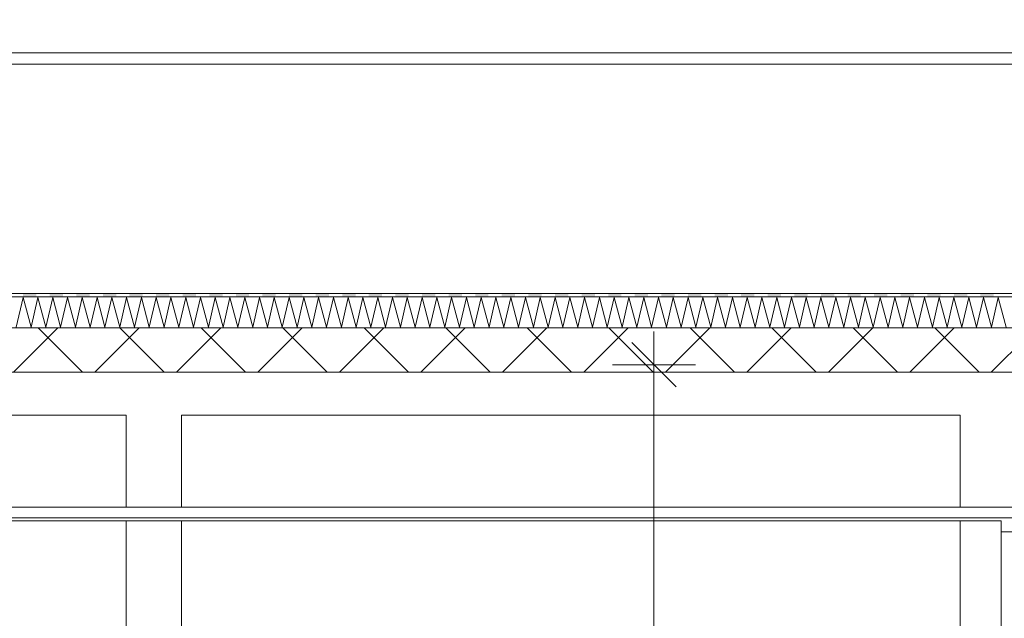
# Model space of a CAD drawing. Header units: millimetres. Extents: x -4481 to 79246, y -53000 to 18468.
# Tile 9 of 48: x 28185 to 32628, y 5721 to 8420. Entities that reach past the tile are written whole.
import ezdxf

# ---------------------------------------------------------------- set-up
doc = ezdxf.new("R2010")
doc.units = ezdxf.units.MM
doc.header["$MEASUREMENT"] = 0
for name, color, linetype in [('Nouveau_0', 7, 'Continuous'), ('Nouveau_2D - Cotations pour 100ème', 7, 'Continuous'), ('Nouveau__Constr - Poutres', 7, 'Continuous'), ('Nouveau__Murs ext - Bardages', 7, 'Continuous'), ('Nouveau__Plafonds', 7, 'Continuous'), ('Nouveau__Toits - Toitures', 7, 'Continuous'), ('Nouveau_Fenêtres Archicad', 7, 'Continuous')]:
    doc.layers.add(name, color=color, linetype=linetype)
doc.styles.add('STYLE_GENERE_2', font='arial.ttf')
doc.dimstyles.new('STYLE_GENERE__1', dxfattribs={"dimtxt": 300, "dimasz": 190, "dimexe": 0.18, "dimexo": 5896.211516, "dimgap": 0, "dimtad": 1, "dimlfac": 0.001, "dimzin": 0, "dimdsep": 46, "dimtxsty": 'STYLE_GENERE_2', "dimblk": 'ARROWHEAD_6', "dimblk1": 'ARROWHEAD_6', "dimblk2": 'ARROWHEAD_6', "dimcen": 0.09, "dimclrd": 7, "dimclre": 7, "dimclrt": 7, "dimazin": 0, "dimtfac": 1, "dimtdec": 4, "dimtmove": 0, "dimatfit": 3, "dimfxl": 0, "dimtolj": 1, "dimtzin": 0, "dimarcsym": 0})
doc.dimstyles.new('STYLE_GENERE__2', dxfattribs={"dimtxt": 300, "dimasz": 190, "dimexe": 0.18, "dimexo": 21916.318027, "dimgap": 0, "dimtad": 1, "dimlfac": 0.001, "dimzin": 0, "dimdsep": 46, "dimtxsty": 'STYLE_GENERE_2', "dimblk": 'ARROWHEAD_6', "dimblk1": 'ARROWHEAD_6', "dimblk2": 'ARROWHEAD_6', "dimcen": 0.09, "dimclrd": 7, "dimclre": 7, "dimclrt": 7, "dimazin": 0, "dimtfac": 1, "dimtdec": 4, "dimtmove": 0, "dimatfit": 3, "dimfxl": 0, "dimtolj": 1, "dimtzin": 0, "dimarcsym": 0})
doc.dimstyles.new('STYLE_GENERE__3', dxfattribs={"dimtxt": 300, "dimasz": 190, "dimexe": 0.18, "dimexo": 21959.829925, "dimgap": 0, "dimtad": 1, "dimlfac": 0.001, "dimzin": 0, "dimdsep": 46, "dimtxsty": 'STYLE_GENERE_2', "dimblk": 'ARROWHEAD_6', "dimblk1": 'ARROWHEAD_6', "dimblk2": 'ARROWHEAD_6', "dimcen": 0.09, "dimclrd": 7, "dimclre": 7, "dimclrt": 7, "dimazin": 0, "dimtfac": 1, "dimtdec": 4, "dimtmove": 0, "dimatfit": 3, "dimfxl": 0, "dimtolj": 1, "dimtzin": 0, "dimarcsym": 0})
doc.dimstyles.new('STYLE_GENERE__4', dxfattribs={"dimtxt": 300, "dimasz": 190, "dimexe": 0.18, "dimexo": 28568.917041, "dimgap": 0, "dimtad": 1, "dimlfac": 0.001, "dimzin": 0, "dimdsep": 46, "dimtxsty": 'STYLE_GENERE_2', "dimblk": 'ARROWHEAD_6', "dimblk1": 'ARROWHEAD_6', "dimblk2": 'ARROWHEAD_6', "dimcen": 0.09, "dimclrd": 7, "dimclre": 7, "dimclrt": 7, "dimazin": 0, "dimtfac": 1, "dimtdec": 4, "dimtmove": 0, "dimatfit": 3, "dimfxl": 0, "dimtolj": 1, "dimtzin": 0, "dimarcsym": 0})
doc.dimstyles.new('STYLE_GENERE__6', dxfattribs={"dimtxt": 350, "dimasz": 190, "dimexe": 0.18, "dimexo": 30247.210424, "dimgap": 0, "dimtad": 1, "dimlfac": 0.001, "dimzin": 0, "dimdsep": 46, "dimtxsty": 'STYLE_GENERE_2', "dimblk": 'ARROWHEAD_6', "dimblk1": 'ARROWHEAD_6', "dimblk2": 'ARROWHEAD_6', "dimcen": 0.09, "dimclrd": 1, "dimclre": 1, "dimclrt": 1, "dimazin": 0, "dimtfac": 1, "dimtdec": 4, "dimtmove": 0, "dimatfit": 3, "dimfxl": 0, "dimtolj": 1, "dimtzin": 0, "dimarcsym": 0})

# ---------------------------------------------------------------- blocks, each defined once
blk = doc.blocks.new('Élément de coupe_48')
at = {"layer": 'Nouveau__Murs ext - Bardages', "color": 7, "linetype": 'Continuous', "lineweight": 13}
for p, q in [((54217, 8270), (24977, 8270)), ((54217, 8220), (24977, 8220))]:
    blk.add_line(p, q, dxfattribs=at)
blk = doc.blocks.new('Élément de coupe_73')
at = {"layer": 'Nouveau_0', "color": 7, "linetype": 'Continuous', "lineweight": 13}
for p, q in [((32428, 6221), (32428, 6636.2)), ((32678, 6221), (32678, 6636.2)), ((32428, 3560), (32428, 6160))]:
    blk.add_line(p, q, dxfattribs=at)
blk = doc.blocks.new('Élément de coupe_74')
at = {"layer": 'Nouveau_0', "color": 7, "linetype": 'Continuous', "lineweight": 13}
for p, q in [((28665.4, 6221), (28665.4, 6636.2)), ((28915.4, 6221), (28915.4, 6636.2)), ((28665.4, 4354.3), (28665.4, 6160)), ((28915.4, 4310), (28915.4, 6160)), ((28665.4, 4235.8), (28665.4, 4302.5)), ((28915.4, 3960), (28915.4, 4270)), ((28665.4, 4117.4), (28665.4, 4184.1)), ((28665.4, 3960), (28665.4, 4065.6)), ((28665.4, 3660), (28665.4, 3905)), ((28665.4, 3560), (28665.4, 3620))]:
    blk.add_line(p, q, dxfattribs=at)
blk = doc.blocks.new('Élément de coupe_173')
at = {"layer": 'Nouveau__Constr - Poutres', "color": 7, "linetype": 'Continuous', "lineweight": 13}
for p, q in [((28665.4, 6636.2), (25100, 6636.2)), ((32428, 6636.2), (28915.4, 6636.2))]:
    blk.add_line(p, q, dxfattribs=at)
blk = doc.blocks.new('Élément de coupe_218')
at = {"layer": 'Nouveau_Fenêtres Archicad', "color": 7, "linetype": 'Continuous', "lineweight": 13}
for p, q in [((32613, 6160), (32613, 6110)), ((32613, 6110), (32613, 3610)), ((32693, 6110), (32613, 6110)), ((32673, 6110), (32673, 3610)), ((32613, 3610), (32613, 3560)), ((32693, 3610), (32613, 3610))]:
    blk.add_line(p, q, dxfattribs=at)
at = {"layer": 'Nouveau_Fenêtres Archicad', "color": 7, "linetype": 'Continuous', "lineweight": 13, "flags": 128}
blk.add_lwpolyline([(32693, 6160), (32693, 6110), (32693, 3610), (32693, 3560)], dxfattribs=at)
blk = doc.blocks.new('Élément de coupe_257')
at = {"layer": 'Nouveau__Plafonds', "color": 7, "linetype": 'Continuous', "lineweight": 5}
for p, q in [((37826, 6221), (25100, 6221)), ((37826, 6173), (25100, 6173)), ((32613, 6160), (25100, 6160))]:
    blk.add_line(p, q, dxfattribs=at)
blk = doc.blocks.new('*X392')
at = {"layer": 'Nouveau__Toits - Toitures', "color": 250, "linetype": 'Continuous', "lineweight": 5}
for p, q in [((28169.4, 7033.7), (28200.4, 7167)), ((28200.4, 7167), (28236.1, 7033.7)), ((28236.1, 7033.7), (28267, 7167)), ((28267, 7167), (28302.7, 7033.7)), ((28302.7, 7033.7), (28333.7, 7167)), ((28333.7, 7167), (28369.4, 7033.7)), ((28369.4, 7033.7), (28400.4, 7167)), ((28400.4, 7167), (28436.1, 7033.7)), ((28436.1, 7033.7), (28467, 7167)), ((28467, 7167), (28502.7, 7033.7)), ((28502.7, 7033.7), (28533.7, 7167)), ((28533.7, 7167), (28569.4, 7033.7)), ((28569.4, 7033.7), (28600.4, 7167)), ((28600.4, 7167), (28636.1, 7033.7)), ((28636.1, 7033.7), (28667, 7167)), ((28667, 7167), (28702.7, 7033.7)), ((28702.7, 7033.7), (28733.7, 7167)), ((28733.7, 7167), (28769.4, 7033.7)), ((28769.4, 7033.7), (28800.4, 7167)), ((28800.4, 7167), (28836.1, 7033.7)), ((28836.1, 7033.7), (28867, 7167)), ((28867, 7167), (28902.7, 7033.7)), ((28902.7, 7033.7), (28933.7, 7167)), ((28933.7, 7167), (28969.4, 7033.7)), ((28969.4, 7033.7), (29000.4, 7167)), ((29000.4, 7167), (29036.1, 7033.7)), ((29036.1, 7033.7), (29067, 7167)), ((29067, 7167), (29102.7, 7033.7)), ((29102.7, 7033.7), (29133.7, 7167)), ((29133.7, 7167), (29169.4, 7033.7)), ((29169.4, 7033.7), (29200.4, 7167)), ((29200.4, 7167), (29236.1, 7033.7)), ((29236.1, 7033.7), (29267, 7167)), ((29267, 7167), (29302.7, 7033.7)), ((29302.7, 7033.7), (29333.7, 7167)), ((29333.7, 7167), (29369.4, 7033.7)), ((29369.4, 7033.7), (29400.4, 7167)), ((29400.4, 7167), (29436.1, 7033.7)), ((29436.1, 7033.7), (29467, 7167)), ((29467, 7167), (29502.7, 7033.7)), ((29502.7, 7033.7), (29533.7, 7167)), ((29533.7, 7167), (29569.4, 7033.7)), ((29569.4, 7033.7), (29600.4, 7167)), ((29600.4, 7167), (29636.1, 7033.7)), ((29636.1, 7033.7), (29667, 7167)), ((29667, 7167), (29702.7, 7033.7)), ((29702.7, 7033.7), (29733.7, 7167)), ((29733.7, 7167), (29769.4, 7033.7)), ((29769.4, 7033.7), (29800.4, 7167)), ((29800.4, 7167), (29836.1, 7033.7)), ((29836.1, 7033.7), (29867, 7167)), ((29867, 7167), (29902.7, 7033.7)), ((29902.7, 7033.7), (29933.7, 7167)), ((29933.7, 7167), (29969.4, 7033.7)), ((29969.4, 7033.7), (30000.4, 7167)), ((30000.4, 7167), (30036.1, 7033.7)), ((30036.1, 7033.7), (30067, 7167)), ((30067, 7167), (30102.7, 7033.7)), ((30102.7, 7033.7), (30133.7, 7167)), ((30133.7, 7167), (30169.4, 7033.7)), ((30169.4, 7033.7), (30200.4, 7167)), ((30200.4, 7167), (30236.1, 7033.7)), ((30236.1, 7033.7), (30267, 7167)), ((30267, 7167), (30302.7, 7033.7)), ((30302.7, 7033.7), (30333.7, 7167)), ((30333.7, 7167), (30369.4, 7033.7)), ((30369.4, 7033.7), (30400.4, 7167)), ((30400.4, 7167), (30436.1, 7033.7)), ((30436.1, 7033.7), (30467, 7167)), ((30467, 7167), (30502.8, 7033.7)), ((30502.8, 7033.7), (30533.7, 7167)), ((30533.7, 7167), (30569.4, 7033.7)), ((30569.4, 7033.7), (30600.4, 7167)), ((30600.4, 7167), (30636.1, 7033.7)), ((30636.1, 7033.7), (30667, 7167)), ((30667, 7167), (30702.8, 7033.7)), ((30702.8, 7033.7), (30733.7, 7167)), ((30733.7, 7167), (30769.4, 7033.7)), ((30769.4, 7033.7), (30800.4, 7167)), ((30800.4, 7167), (30836.1, 7033.7)), ((30836.1, 7033.7), (30867.1, 7167)), ((30867.1, 7167), (30902.8, 7033.7)), ((30902.8, 7033.7), (30933.7, 7167)), ((30933.7, 7167), (30969.4, 7033.7)), ((30969.4, 7033.7), (31000.4, 7167)), ((31000.4, 7167), (31036.1, 7033.7)), ((31036.1, 7033.7), (31067.1, 7167)), ((31067.1, 7167), (31102.8, 7033.7)), ((31102.8, 7033.7), (31133.7, 7167)), ((31133.7, 7167), (31169.4, 7033.7)), ((31169.4, 7033.7), (31200.4, 7167)), ((31200.4, 7167), (31236.1, 7033.7)), ((31236.1, 7033.7), (31267.1, 7167)), ((31267.1, 7167), (31302.8, 7033.7)), ((31302.8, 7033.7), (31333.7, 7167)), ((31333.7, 7167), (31369.4, 7033.7)), ((31369.4, 7033.7), (31400.4, 7167)), ((31400.4, 7167), (31436.1, 7033.7)), ((31436.1, 7033.7), (31467.1, 7167)), ((31467.1, 7167), (31502.8, 7033.7)), ((31502.8, 7033.7), (31533.7, 7167)), ((31533.7, 7167), (31569.4, 7033.7)), ((31569.4, 7033.7), (31600.4, 7167)), ((31600.4, 7167), (31636.1, 7033.7)), ((31636.1, 7033.7), (31667.1, 7167)), ((31667.1, 7167), (31702.8, 7033.7)), ((31702.8, 7033.7), (31733.7, 7167)), ((31733.7, 7167), (31769.4, 7033.7)), ((31769.4, 7033.7), (31800.4, 7167)), ((31800.4, 7167), (31836.1, 7033.7)), ((31836.1, 7033.7), (31867.1, 7167)), ((31867.1, 7167), (31902.8, 7033.7)), ((31902.8, 7033.7), (31933.7, 7167)), ((31933.7, 7167), (31969.4, 7033.7)), ((31969.4, 7033.7), (32000.4, 7167)), ((32000.4, 7167), (32036.1, 7033.7)), ((32036.1, 7033.7), (32067.1, 7167)), ((32067.1, 7167), (32102.8, 7033.7)), ((32102.8, 7033.7), (32133.7, 7167)), ((32133.7, 7167), (32169.4, 7033.7)), ((32169.4, 7033.7), (32200.4, 7167)), ((32200.4, 7167), (32236.1, 7033.7)), ((32236.1, 7033.7), (32267.1, 7167)), ((32267.1, 7167), (32302.8, 7033.7)), ((32302.8, 7033.7), (32333.7, 7167)), ((32333.7, 7167), (32369.4, 7033.7)), ((32369.4, 7033.7), (32400.4, 7167)), ((32400.4, 7167), (32436.1, 7033.7)), ((32436.1, 7033.7), (32467.1, 7167)), ((32467.1, 7167), (32502.8, 7033.7)), ((32502.8, 7033.7), (32533.7, 7167)), ((32533.7, 7167), (32569.4, 7033.7)), ((32569.4, 7033.7), (32600.4, 7167)), ((32600.4, 7167), (32636.1, 7033.7))]:
    blk.add_line(p, q, dxfattribs=at)
blk = doc.blocks.new('*X393')
at = {"layer": 'Nouveau__Toits - Toitures', "linetype": 'Continuous', "lineweight": 15}
for points in [[(28200.1, 7170.3), (28260.1, 7170.3), (28260.1, 7185.3), (28200.1, 7185.3)], [(28320.1, 7170.3), (28380.1, 7170.3), (28380.1, 7185.3), (28320.1, 7185.3)], [(28440.1, 7170.3), (28500.1, 7170.3), (28500.1, 7185.3), (28440.1, 7185.3)], [(28560.1, 7170.3), (28620.1, 7170.3), (28620.1, 7185.3), (28560.1, 7185.3)], [(28680.1, 7170.3), (28740.1, 7170.3), (28740.1, 7185.3), (28680.1, 7185.3)], [(28800.1, 7170.3), (28860.1, 7170.3), (28860.1, 7185.3), (28800.1, 7185.3)], [(28920.1, 7170.3), (28980.1, 7170.3), (28980.1, 7185.3), (28920.1, 7185.3)], [(29040.1, 7170.3), (29100.1, 7170.3), (29100.1, 7185.3), (29040.1, 7185.3)], [(29160.1, 7170.3), (29220.1, 7170.3), (29220.1, 7185.3), (29160.1, 7185.3)], [(29280.1, 7170.3), (29340.1, 7170.3), (29340.1, 7185.3), (29280.1, 7185.3)], [(29400.1, 7170.3), (29460.1, 7170.3), (29460.1, 7185.3), (29400.1, 7185.3)], [(29520.1, 7170.3), (29580.1, 7170.3), (29580.1, 7185.3), (29520.1, 7185.3)], [(29640.1, 7170.3), (29700.1, 7170.3), (29700.1, 7185.3), (29640.1, 7185.3)], [(29760.1, 7170.3), (29820.1, 7170.3), (29820.1, 7185.3), (29760.1, 7185.3)], [(29880.1, 7170.3), (29940.1, 7170.3), (29940.1, 7185.3), (29880.1, 7185.3)], [(30000.1, 7170.3), (30060.1, 7170.3), (30060.1, 7185.3), (30000.1, 7185.3)], [(30120.1, 7170.3), (30180.1, 7170.3), (30180.1, 7185.3), (30120.1, 7185.3)], [(30240.1, 7170.3), (30300.1, 7170.3), (30300.1, 7185.3), (30240.1, 7185.3)], [(30360.1, 7170.3), (30420.1, 7170.3), (30420.1, 7185.3), (30360.1, 7185.3)], [(30480.1, 7170.3), (30540.1, 7170.3), (30540.1, 7185.3), (30480.1, 7185.3)], [(30600.1, 7170.3), (30660.1, 7170.3), (30660.1, 7185.3), (30600.1, 7185.3)], [(30720.1, 7170.3), (30780.1, 7170.3), (30780.1, 7185.3), (30720.1, 7185.3)], [(30840.1, 7170.3), (30900.1, 7170.3), (30900.1, 7185.3), (30840.1, 7185.3)], [(30960.1, 7170.3), (31020.1, 7170.3), (31020.1, 7185.3), (30960.1, 7185.3)], [(31080.1, 7170.3), (31140.1, 7170.3), (31140.1, 7185.3), (31080.1, 7185.3)], [(31200.1, 7170.3), (31260.1, 7170.3), (31260.1, 7185.3), (31200.1, 7185.3)], [(31320.1, 7170.3), (31380.1, 7170.3), (31380.1, 7185.3), (31320.1, 7185.3)], [(31440.1, 7170.3), (31500.1, 7170.3), (31500.1, 7185.3), (31440.1, 7185.3)], [(31560.1, 7170.3), (31620.1, 7170.3), (31620.1, 7185.3), (31560.1, 7185.3)], [(31680.1, 7170.3), (31740.1, 7170.3), (31740.1, 7185.3), (31680.1, 7185.3)], [(31800.1, 7170.3), (31860.1, 7170.3), (31860.1, 7185.3), (31800.1, 7185.3)], [(31920.1, 7170.3), (31980.1, 7170.3), (31980.1, 7185.3), (31920.1, 7185.3)], [(32040.1, 7170.3), (32100.1, 7170.3), (32100.1, 7185.3), (32040.1, 7185.3)], [(32160.1, 7170.3), (32220.1, 7170.3), (32220.1, 7185.3), (32160.1, 7185.3)], [(32280.1, 7170.3), (32340.1, 7170.3), (32340.1, 7185.3), (32280.1, 7185.3)], [(32400.1, 7170.3), (32460.1, 7170.3), (32460.1, 7185.3), (32400.1, 7185.3)], [(32520.1, 7170.3), (32580.1, 7170.3), (32580.1, 7185.3), (32520.1, 7185.3)]]:
    blk.add_hatch(color=7, dxfattribs=at).paths.add_polyline_path(points)
blk = doc.blocks.new('Élément de coupe_306')
at = {"layer": 'Nouveau__Toits - Toitures', "linetype": 'Continuous', "lineweight": 35}
h = blk.add_hatch(dxfattribs=at)
h.set_pattern_fill('Béton', style=0, pattern_type=2)
h.set_pattern_definition([(45, (0, 0), (-183.8478, 183.8478), []), (135, (0, 0), (183.8478, 183.8478), [])])
h.paths.add_polyline_path([(37853, 7030.3), (24940, 7030.3), (24940, 6865.9), (25100, 6865.9), (25100, 6830.3), (37853, 6830.3)])
at = {"layer": 'Nouveau__Toits - Toitures', "color": 7, "linetype": 'Continuous', "lineweight": 5}
for p, q in [((54270, 7185.3), (24922, 7185.3)), ((54270, 7170.3), (24922, 7170.3)), ((54270, 7030.3), (24922, 7030.3))]:
    blk.add_line(p, q, dxfattribs=at)
at = {"layer": 'Nouveau__Toits - Toitures', "color": 7, "linetype": 'Continuous', "lineweight": 15}
blk.add_line((37826, 6830.3), (24922, 6830.3), dxfattribs=at)
at = {"layer": 'Nouveau__Toits - Toitures', "lineweight": 0}
for name in ['*X392', '*X393']:
    blk.add_blockref(name, (0, 0), dxfattribs=at)
blk = doc.blocks.new('*D430')
at = {"layer": 'Nouveau_2D - Cotations pour 100ème', "color": 7, "linetype": 'Continuous', "lineweight": 13}
for p, q in [((31046.5, 6864), (31046.5, 7014)), ((31146.5, 6764), (30946.5, 6964)), ((31234, 6864), (30859, 6864)), ((31046.5, 3560), (31046.5, 6864)), ((30946.5, 3660), (31146.5, 3460)), ((31234, 3560), (30859, 3560)), ((31046.5, 3340), (31046.5, 3560))]:
    blk.add_line(p, q, dxfattribs=at)
at = {"layer": 'Nouveau_2D - Cotations pour 100ème', "color": 7, "lineweight": 13, "insert": (30986.5, 4811.6), "char_height": 300, "attachment_point": 7, "rotation": 90, "style": 'STYLE_GENERE_2'}
blk.add_mtext('{\\A1;\\fArial|b1|i0|c0|p0;3,30}', dxfattribs=at)
blk = doc.blocks.new('ARROWHEAD_6')
at = {"color": 0, "linetype": 'Continuous', "lineweight": 0}
for p, q in [((-0.5, -0.5), (0.5, 0.5)), ((0, 0), (-1, 0))]:
    blk.add_line(p, q, dxfattribs=at)
blk = doc.blocks.new('*D433')
at = {"layer": 'Nouveau_2D - Cotations pour 100ème', "color": 7, "linetype": 'Continuous', "lineweight": 13}
for p, q in [((47089, 6864), (47089, 7014)), ((47189, 6764), (46989, 6964)), ((47276.5, 6864), (46901.5, 6864)), ((47089, 3560), (47089, 6864)), ((46989, 3660), (47189, 3460)), ((47276.5, 3560), (46901.5, 3560)), ((47089, 3340), (47089, 3560))]:
    blk.add_line(p, q, dxfattribs=at)
at = {"layer": 'Nouveau_2D - Cotations pour 100ème', "color": 7, "lineweight": 13, "insert": (47029, 4811.6), "char_height": 300, "attachment_point": 7, "rotation": 90, "style": 'STYLE_GENERE_2'}
blk.add_mtext('{\\A1;\\fArial|b1|i0|c0|p0;3,30}', dxfattribs=at)
blk = doc.blocks.new('*D440')
at = {"layer": 'Nouveau_2D - Cotations pour 100ème', "color": 7, "linetype": 'Continuous', "lineweight": 13}
for p, q in [((53735.8, 6864), (53735.8, 7014)), ((53835.8, 6764), (53635.8, 6964)), ((53923.3, 6864), (53548.3, 6864)), ((53735.8, 3560), (53735.8, 6864)), ((53635.8, 3660), (53835.8, 3460)), ((53923.3, 3560), (53548.3, 3560)), ((53735.8, 3340), (53735.8, 3560))]:
    blk.add_line(p, q, dxfattribs=at)
at = {"layer": 'Nouveau_2D - Cotations pour 100ème', "color": 7, "lineweight": 13, "insert": (53675.8, 4811.6), "char_height": 300, "attachment_point": 7, "rotation": 90, "style": 'STYLE_GENERE_2'}
blk.add_mtext('{\\A1;\\fArial|b1|i0|c0|p0;3,30}', dxfattribs=at)
blk = doc.blocks.new('*D445')
at = {"layer": 'Nouveau_2D - Cotations pour 100ème', "color": 7, "linetype": 'Continuous', "lineweight": 13}
for p, q in [((40504.1, 6864), (40504.1, 7014)), ((40604.1, 6764), (40404.1, 6964)), ((40691.6, 6864), (40316.6, 6864)), ((40504.1, 3560), (40504.1, 6864)), ((40404.1, 3660), (40604.1, 3460)), ((40691.6, 3560), (40316.6, 3560)), ((40504.1, 3340), (40504.1, 3560))]:
    blk.add_line(p, q, dxfattribs=at)
at = {"layer": 'Nouveau_2D - Cotations pour 100ème', "color": 7, "lineweight": 13, "char_height": 300, "attachment_point": 7, "rotation": 90, "style": 'STYLE_GENERE_2'}
for s, insert in [('{\\A1;\\fArial|b1|i0|c0|p0;3,30}', (40444.1, 5040.4)), ('{\\A1;\\fArial|b1|i0|c0|p0;22}', (40444.1, 3660))]:
    blk.add_mtext(s, dxfattribs=dict(at, insert=insert))
blk = doc.blocks.new('*D448')
at = {"layer": 'Nouveau_2D - Cotations pour 100ème', "color": 1, "linetype": 'Continuous', "lineweight": 15}
for p, q in [((24272.3, 8270), (24272.3, 8420)), ((24372.3, 8170), (24172.3, 8370)), ((24459.8, 8270), (24084.8, 8270)), ((24272.3, 826), (24272.3, 8270)), ((24172.3, 926), (24372.3, 726)), ((24459.8, 826), (24084.8, 826)), ((24272.3, 676), (24272.3, 826))]:
    blk.add_line(p, q, dxfattribs=at)
at = {"layer": 'Nouveau_2D - Cotations pour 100ème', "color": 1, "lineweight": 15, "insert": (24202.3, 4080.9), "char_height": 350, "attachment_point": 7, "rotation": 90, "style": 'STYLE_GENERE_2'}
blk.add_mtext('{\\A1;\\fArial|b1|i0|c0|p0;7,44}', dxfattribs=at)

msp = doc.modelspace()

# ---------------------------------------------------------------- block references
at = {"layer": 'Nouveau_0', "lineweight": 0}
for name in ['Élément de coupe_74', 'Élément de coupe_73']:
    msp.add_blockref(name, (0, 0), dxfattribs=at)
at = {"layer": 'Nouveau__Constr - Poutres', "lineweight": 0}
msp.add_blockref('Élément de coupe_173', (0, 0), dxfattribs=at)
at = {"layer": 'Nouveau__Murs ext - Bardages', "lineweight": 0}
msp.add_blockref('Élément de coupe_48', (0, 0), dxfattribs=at)
at = {"layer": 'Nouveau__Plafonds', "lineweight": 0}
msp.add_blockref('Élément de coupe_257', (0, 0), dxfattribs=at)
at = {"layer": 'Nouveau__Toits - Toitures', "lineweight": 0}
msp.add_blockref('Élément de coupe_306', (0, 0), dxfattribs=at)
at = {"layer": 'Nouveau_Fenêtres Archicad', "lineweight": 0}
msp.add_blockref('Élément de coupe_218', (0, 0), dxfattribs=at)

# ---------------------------------------------------------------- dimensions: what is measured, and where the dimension line sits
at = {"layer": 'Nouveau_2D - Cotations pour 100ème', "color": 1, "linetype": 'Continuous', "lineweight": 15}
dim = msp.add_linear_dim(base=(24272.278, 8270), p1=(24267.032, 825.971), p2=(54596, 8270), angle=90, dimstyle='STYLE_GENERE__6', dxfattribs=at)
dim.commit()
dim.dimension.update_dxf_attribs({"geometry": '*D448', "text_midpoint": (24027.278, 4533.979), "dimtype": 160, "text_rotation": 90})
at = {"layer": 'Nouveau_2D - Cotations pour 100ème', "color": 7, "linetype": 'Continuous', "lineweight": 13}
for base, dimstyle, picture, middle in [((31046.503, 6864), 'STYLE_GENERE__1', '*D430', (30836.503, 5199.994)), ((47089.048, 6864), 'STYLE_GENERE__2', '*D433', (46879.048, 5199.994)), ((53735.764, 6864), 'STYLE_GENERE__4', '*D440', (53525.764, 5199.994)), ((40504.092, 6864), 'STYLE_GENERE__3', '*D445', (40294.092, 5428.812))]:
    dim = msp.add_linear_dim(base=base, p1=(25100, 3560), p2=(25100, 6864), angle=90, dimstyle=dimstyle, dxfattribs=at)
    dim.commit()
    dim.dimension.update_dxf_attribs({"geometry": picture, "text_midpoint": middle, "dimtype": 160, "text_rotation": 90})

doc.saveas('drawing.dxf')
